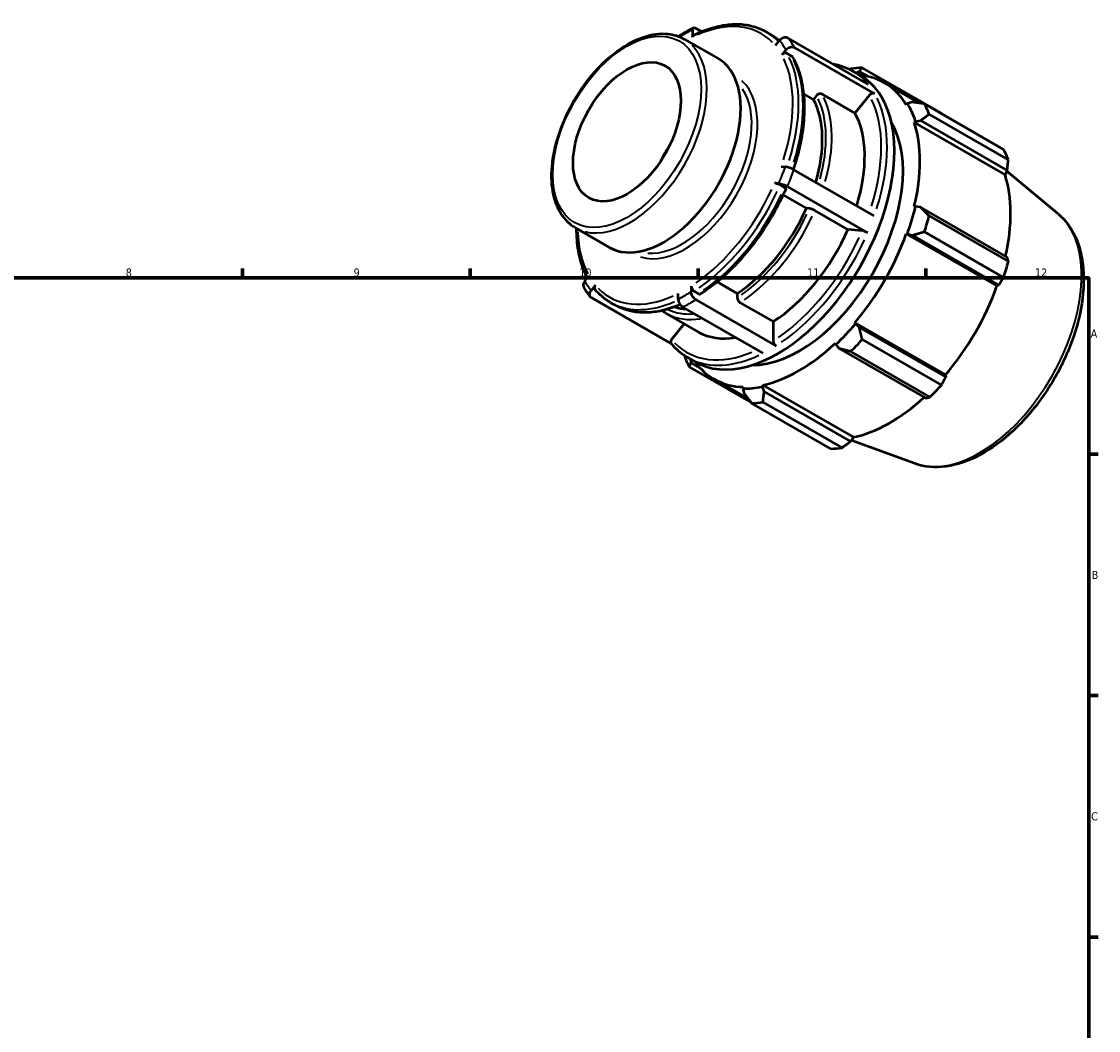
# Model space of a CAD drawing. Header units: millimetres. Extents: x 0 to 931, y 0 to 653.
# Tile 4 of 4: x 493 to 824, y 343 to 653. Entities that reach past the tile are written whole.
import ezdxf

# ---------------------------------------------------------------- set-up
doc = ezdxf.new("R2010")
doc.units = ezdxf.units.MM
for name, color, linetype, lineweight in [('Border (ISO)', 7, 'Continuous', 70), ('Visible (ISO)', 7, 'Continuous', 50), ('Visible Narrow (ISO)', 7, 'Continuous', 35)]:
    doc.layers.add(name, color=color, linetype=linetype, lineweight=lineweight)
doc.styles.add('Note Text (ISO)', font='tahoma.ttf')

# ---------------------------------------------------------------- blocks, each defined once
blk = doc.blocks.new('Borders Default Border')
at = {"layer": 'Border (ISO)'}
for p, q in [((560.67, 574), (560.67, 576.9)), ((630.75, 574), (630.75, 576.9)), ((700.83, 574), (700.83, 576.9)), ((770.92, 574), (770.92, 576.9)), ((821, 519.75), (823.9, 519.75)), ((821, 445.5), (823.9, 445.5)), ((821, 371.25), (823.9, 371.25))]:
    blk.add_line(p, q, dxfattribs=at)
at = {"layer": 'Border (ISO)', "flags": 128}
blk.add_lwpolyline([(20, 20), (20, 574), (821, 574), (821, 20), (20, 20)], dxfattribs=at)
at = {"layer": 'Border (ISO)', "color": 232, "true_color": 0xca0064, "char_height": 2.5, "attachment_point": 7, "style": 'Note Text (ISO)'}
for s, insert in [('8', (524.81, 574.34)), ('9', (594.88, 574.35)), ('10', (664.29, 574.35)), ('11', (734.37, 574.4)), ('12', (804.46, 574.4)), ('A', (821.59, 555.62)), ('B', (821.89, 481.38)), ('C', (821.73, 407.08))]:
    blk.add_mtext(s, dxfattribs=dict(at, insert=insert))

msp = doc.modelspace()

# ---------------------------------------------------------------- linework, layer by layer
at = {"layer": 'Visible (ISO)'}
for p, q in [((699.0858, 650.3096), (699.0858, 647.9953)), ((701.8761, 649.7349), (699.9768, 650.8286)), ((721.7571, 649.6922), (723.1268, 648.9034)), ((696.5602, 647.4409), (706.983, 641.4388)), ((724.5901, 645.4327), (725.8687, 647.0225)), ((753.1994, 633.5148), (728.5093, 647.7329)), ((727.8474, 644.149), (726.5679, 642.5582)), ((729.6019, 642.2177), (728.2321, 643.0065)), ((755.1789, 630.6423), (730.4887, 644.8604)), ((748.3803, 637.6209), (750.641, 636.319)), ((749.4218, 637.0211), (750.4086, 637.5042)), ((750.4086, 637.5042), (753.2002, 635.8966)), ((775.6817, 624.6101), (751.3126, 638.6433)), ((758.1215, 633.9672), (768.9218, 627.7478)), ((736.3208, 628.8831), (733.272, 630.6388)), ((737.2819, 630.0783), (736.3208, 628.8831)), ((749.0865, 624.688), (738.9466, 630.5272)), ((753.5149, 630.1942), (749.0865, 624.688)), ((765.2111, 627.6643), (764.8567, 627.247)), ((766.7188, 628.0389), (765.2111, 627.6643)), ((770.4438, 627.541), (794.8129, 613.5077)), ((796.2576, 610.3072), (771.8885, 624.3404)), ((767.3352, 621.7562), (767.7162, 622.1145)), ((767.3352, 621.7562), (795.2313, 605.6918)), ((767.7162, 622.1145), (769.2773, 622.371)), ((769.2773, 622.371), (795.8901, 607.0457)), ((726.3995, 608.2993), (727.6781, 608.1821)), ((755.0089, 593.0372), (730.3187, 607.2553)), ((795.8901, 607.0457), (795.2313, 605.6918)), ((811.6489, 593.5824), (795.7675, 606.7938)), ((725.6617, 603.0332), (724.3822, 603.1505)), ((727.4162, 601.7778), (726.0464, 602.5666)), ((752.9932, 587.8882), (728.303, 602.1064)), ((734.135, 595.3894), (726.9748, 599.5127)), ((735.0962, 595.3013), (734.135, 595.3894)), ((746.9008, 588.8781), (736.7609, 594.7173)), ((767.7162, 596.0012), (767.3352, 595.9207)), ((769.2773, 595.7021), (767.7162, 596.0012)), ((795.8901, 580.3768), (769.2773, 595.7021)), ((771.8885, 593.059), (796.2576, 579.0258)), ((663.1251, 589.3798), (673.5478, 583.3777)), ((751.3291, 588.4722), (746.9008, 588.8781)), ((764.8567, 587.5754), (765.2111, 587.5662)), ((764.8567, 587.5754), (792.7528, 571.5111)), ((765.2111, 587.5662), (766.7188, 587.0876)), ((766.7188, 587.0876), (793.3317, 571.7623)), ((794.8129, 574.1614), (770.4438, 588.1946)), ((665.9528, 573.0262), (667.2323, 574.6171)), ((669.2101, 571.7426), (667.9315, 570.1528)), ((698.7095, 571.4543), (698.7095, 569.7473)), ((699.6005, 569.9096), (700.9703, 569.1208)), ((706.6993, 572.7624), (712.8921, 569.1962)), ((793.3317, 571.7623), (792.7528, 571.5111)), ((692.6805, 553.6697), (668.1193, 567.8136)), ((673.825, 566.4569), (675.1948, 565.6681)), ((694.7144, 567.4718), (694.7144, 569.18)), ((724.8139, 553.0775), (700.1238, 567.2956)), ((712.8921, 569.1962), (712.8921, 567.9142)), ((690.8271, 563.1859), (700.967, 557.3467)), ((720.8187, 550.8011), (696.1286, 565.0192)), ((713.783, 566.369), (723.9229, 560.5298)), ((696.5627, 559.883), (692.6911, 555.0691)), ((723.9229, 560.5298), (723.9229, 554.622)), ((749.2406, 559.9045), (749.0561, 560.208)), ((749.0561, 560.208), (776.9522, 544.1437)), ((750.4086, 558.8374), (749.2406, 559.9045)), ((777.0214, 543.5121), (750.4086, 558.8374)), ((743.0726, 553.8968), (743.1927, 553.5254)), ((743.1927, 553.5254), (744.232, 552.3226)), ((751.3126, 555.0584), (775.6817, 541.0251)), ((744.232, 552.3226), (770.8449, 536.9972)), ((772.1939, 537.3463), (747.8248, 551.3796)), ((697.6287, 549.4894), (699.8894, 548.1875)), ((698.1501, 546.5634), (717.162, 535.6152)), ((698.679, 547.906), (698.6079, 548.9255)), ((701.3935, 546.3428), (698.679, 547.906)), ((776.9522, 544.1437), (777.0214, 543.5121)), ((705.6782, 542.898), (716.2308, 536.8211)), ((714.7436, 540.4488), (714.5592, 539.9328)), ((714.5592, 539.9328), (714.9892, 538.4408)), ((720.607, 540.5192), (720.7272, 541.0289)), ((721.1658, 539.0396), (720.607, 540.5192)), ((720.7272, 541.0289), (748.6233, 524.9646)), ((747.7786, 523.7143), (721.1658, 539.0396)), ((741.6505, 521.4279), (717.2814, 535.4611)), ((720.7691, 535.7993), (745.1383, 521.766)), ((748.6233, 524.9646), (747.7786, 523.7143)), ((767.4745, 516.8723), (747.98, 524.0123))]:
    msp.add_line(p, q, dxfattribs=at)
msp.add_ellipse((678.9517, 618.9234), major_axis=(11.7023, 20.3214), ratio=0.57809312, dxfattribs=at)
for centre, major_axis, start_param, end_param in [((690.2654, 612.4083), (16.7176, 29.0305), 3.14159265, 6.28318531), ((725.2652, 592.2533), (25.3758, 44.0658), 3.14159265, 6.28318531), ((734.297, 587.0522), (28.1953, 48.962), 0.34350158, 0.43802917), ((731.8999, 588.4326), (26.2216, 45.5346), 5.97581898, 6.53787338), ((711.0826, 600.4205), (19.7367, 34.2734), 5.11571036, 5.94121637), ((731.8999, 588.4326), (26.5036, 46.0242), 5.80128605, 5.97581898), ((734.297, 587.0522), (28.1953, 48.962), 5.84128872, 5.93581631), ((722.1135, 594.0682), (21.1465, 36.7215), 5.08742963, 5.94644171), ((731.8999, 588.4326), (22.5563, 39.1696), 3.45339742, 5.97138054), ((731.8999, 588.4326), (26.2216, 45.5346), 5.19042082, 5.80128605), ((702.2862, 605.486), (11.7023, 20.3214), 1.45374253, 1.68785013), ((758.6661, 573.019), (28.1953, 48.962), 5.84128872, 5.93581631), ((759.796, 572.3683), (-26.2216, -45.5346), 2.06561524, 2.6596934), ((711.0826, 600.4205), (-19.7367, -34.2734), 0.84821077, 1.75242616), ((731.8999, 588.4326), (-26.5036, -46.0242), 1.87429524, 2.04882816), ((734.297, 587.0522), (28.1953, 48.962), 5.05589056, 5.15041815), ((722.1135, 594.0682), (-21.1465, -36.7215), 0.8438889, 1.75765151), ((731.8999, 588.4326), (26.2216, 45.5346), 4.40502265, 5.01588789), ((758.6661, 573.019), (-28.1953, -48.962), 1.9142979, 2.0088255), ((759.796, 572.3683), (-26.2216, -45.5346), 1.26343, 1.87429524), ((711.0826, 600.4205), (-19.7367, -34.2734), 0.11228265, 0.26775687), ((731.8999, 588.4326), (-26.5036, -46.0242), 1.08889707, 1.26343), ((722.1135, 594.0682), (-21.1465, -36.7215), 0, 0.45085319), ((731.8999, 588.4326), (26.2216, 45.5346), 3.61962449, 4.23048973), ((734.297, 587.0522), (28.1953, 48.962), 4.27049239, 4.36501999), ((734.297, 587.0522), (-28.1953, -48.962), 5.84128872, 5.93581631), ((731.8999, 588.4326), (-26.2216, -45.5346), 6.02849723, 6.58668422), ((731.8999, 588.4326), (-26.5036, -46.0242), 0.30349891, 0.47803184), ((758.6661, 573.019), (-28.1953, -48.962), 1.12889974, 1.22342733), ((759.796, 572.3683), (-26.2216, -45.5346), 0.47803184, 1.0719493), ((734.297, 587.0522), (-28.1953, -48.962), 0.34350158, 0.43802917), ((758.6661, 573.019), (-28.1953, -48.962), 0.34350158, 0.43802917)]:
    msp.add_ellipse(centre, major_axis=major_axis, ratio=0.57809312, start_param=start_param, end_param=end_param, dxfattribs=at)
for points, knots in [([(663.1251, 589.3798), (661.3324, 590.4121), (659.8147, 591.9112), (657.4366, 595.7062), (656.6035, 598.0313), (655.7021, 603.3183), (655.6667, 606.3054), (656.4168, 612.5866), (657.2064, 615.8816), (659.5196, 622.4344), (661.0406, 625.691), (664.6589, 631.8488), (666.7547, 634.7493), (671.321, 639.9124), (673.7912, 642.1733), (678.878, 645.8245), (681.4945, 647.2124), (686.6156, 648.9354), (689.1242, 649.277), (693.2975, 648.8636), (695.0264, 648.3242), (696.5602, 647.4409)], [3.92505711, 3.92505711, 3.92505711, 3.92505711, 4.223169, 4.223169, 4.53476587, 4.53476587, 4.85956953, 4.85956953, 5.18581825, 5.18581825, 5.51101274, 5.51101274, 5.8357732, 5.8357732, 6.16105194, 6.16105194, 6.48736769, 6.48736769, 6.81157125, 6.81157125, 7.06664976, 7.06664976, 7.06664976, 7.06664976]), ([(695.3377, 648.6044), (695.6057, 648.7745), (695.8739, 648.9412), (696.4108, 649.268), (696.6794, 649.428), (697.2169, 649.7412), (697.4858, 649.8944), (698.0237, 650.194), (698.2928, 650.3403), (698.8309, 650.626), (699.0999, 650.7653), (699.369, 650.9012)], [6.232452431, 6.232452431, 6.232452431, 6.232452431, 6.254845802, 6.254845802, 6.277239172, 6.277239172, 6.299632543, 6.299632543, 6.322025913, 6.322025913, 6.344419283, 6.344419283, 6.344419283, 6.344419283]), ([(699.0858, 650.3096), (699.0858, 650.4371), (699.1116, 650.5723), (699.1958, 650.7592), (699.2692, 650.844), (699.4247, 650.9345), (699.5344, 650.9562), (699.7376, 650.9366), (699.8669, 650.8919), (699.9768, 650.8286)], [0.560353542, 0.560353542, 0.560353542, 0.560353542, 0.607122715, 0.607122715, 0.653844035, 0.653844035, 0.700510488, 0.700510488, 0.747132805, 0.747132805, 0.747132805, 0.747132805]), ([(699.3703, 648.5877), (701.0012, 649.4044), (702.6303, 650.084), (705.8547, 651.1517), (707.4501, 651.5399), (710.5771, 652.0114), (712.1087, 652.0947), (715.075, 651.9469), (716.5097, 651.7157), (719.2444, 650.9377), (720.5443, 650.3907), (721.7571, 649.6922)], [0.064864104, 0.064864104, 0.064864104, 0.064864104, 0.208584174, 0.208584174, 0.352304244, 0.352304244, 0.496024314, 0.496024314, 0.639744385, 0.639744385, 0.783464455, 0.783464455, 0.783464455, 0.783464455]), ([(695.3378, 648.6044), (695.2653, 648.5575), (695.1981, 648.4773), (695.1298, 648.3259), (695.1087, 648.2428), (695.0982, 648.1559)], [0.8430074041, 0.8430074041, 0.8430074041, 0.8430074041, 0.8868947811, 0.8868947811, 0.9187784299, 0.9187784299, 0.9187784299, 0.9187784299]), ([(699.0858, 647.9953), (699.0858, 648.1228), (699.1116, 648.258), (699.1959, 648.445), (699.2692, 648.5298), (699.3545, 648.5795), (699.3623, 648.5836), (699.3704, 648.5875)], [0.5604225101, 0.5604225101, 0.5604225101, 0.5604225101, 0.6072064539, 0.6072064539, 0.6539364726, 0.6539364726, 0.6584360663, 0.6584360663, 0.6584360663, 0.6584360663]), ([(723.1268, 648.9034), (723.4819, 648.699), (723.8295, 648.4816), (724.509, 648.0216), (724.8408, 647.7789), (725.3899, 647.3462), (725.6115, 647.1625), (725.8289, 646.9729)], [0.783464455, 0.783464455, 0.783464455, 0.783464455, 0.82553794, 0.82553794, 0.867611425, 0.867611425, 0.896940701, 0.896940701, 0.896940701, 0.896940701]), ([(728.5093, 647.7329), (728.3348, 647.8334), (728.0941, 647.9076), (727.6559, 647.9494), (727.3809, 647.9242), (726.9201, 647.8004), (726.6526, 647.6796), (726.2392, 647.4088), (726.0201, 647.2108), (725.8687, 647.0225)], [1.185585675, 1.185585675, 1.185585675, 1.185585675, 1.259603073, 1.259603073, 1.333668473, 1.333668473, 1.407794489, 1.407794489, 1.481974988, 1.481974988, 1.481974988, 1.481974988]), ([(728.2321, 643.0065), (728.1222, 643.0698), (727.9706, 643.1165), (727.6946, 643.1428), (727.5213, 643.1269), (727.2308, 643.0488), (727.0623, 642.9726), (726.8016, 642.8018), (726.6634, 642.6769), (726.5679, 642.5582)], [0, 0, 0, 0, 0.046618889, 0.046618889, 0.093287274, 0.093287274, 0.140017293, 0.140017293, 0.186801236, 0.186801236, 0.186801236, 0.186801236]), ([(727.8474, 644.149), (727.999, 644.3375), (728.2182, 644.5357), (728.6319, 644.8067), (728.8994, 644.9276), (729.3604, 645.0516), (729.6354, 645.0768), (730.0736, 645.0351), (730.3143, 644.9609), (730.4887, 644.8604)], [0.889481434, 0.889481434, 0.889481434, 0.889481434, 0.963722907, 0.963722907, 1.037884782, 1.037884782, 1.11195813, 1.11195813, 1.18596139, 1.18596139, 1.18596139, 1.18596139]), ([(729.9014, 641.9188), (729.8957, 641.929), (729.8898, 641.9389), (729.8188, 642.0522), (729.7118, 642.1545), (729.6019, 642.2177)], [-0.0509260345, -0.0509260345, -0.0509260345, -0.0509260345, -0.0466188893, -0.0466188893, 0, 0, 0, 0]), ([(729.9015, 641.9189), (730.8638, 640.2218), (731.637, 638.331), (732.7916, 634.2333), (733.1733, 632.0262), (733.543, 627.3687), (733.5309, 624.9182), (733.1194, 619.8527), (732.7199, 617.2377), (731.6093, 612.1983), (730.9341, 609.7817), (730.1188, 607.3651)], [1.111758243, 1.111758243, 1.111758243, 1.111758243, 1.297509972, 1.297509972, 1.4832617, 1.4832617, 1.669013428, 1.669013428, 1.854765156, 1.854765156, 2.021611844, 2.021611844, 2.021611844, 2.021611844]), ([(742.281, 639.8023), (742.9541, 639.6859), (743.6148, 639.5361), (745.7133, 638.9418), (747.0932, 638.3621), (748.3803, 637.6209)], [0.574728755, 0.574728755, 0.574728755, 0.574728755, 0.639018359, 0.639018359, 0.783464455, 0.783464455, 0.783464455, 0.783464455]), ([(738.9466, 630.5272), (738.8367, 630.5905), (738.6851, 630.6372), (738.4091, 630.6634), (738.2358, 630.6475), (737.9452, 630.5693), (737.7766, 630.4931), (737.5158, 630.3221), (737.3775, 630.1971), (737.2819, 630.0783)], [0, 0, 0, 0, 0.046609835, 0.046609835, 0.09328329, 0.09328329, 0.140036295, 0.140036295, 0.186859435, 0.186859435, 0.186859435, 0.186859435]), ([(755.1789, 630.6423), (755.069, 630.7056), (754.9174, 630.7523), (754.6413, 630.7786), (754.468, 630.7627), (754.1776, 630.6846), (754.0091, 630.6085), (753.7485, 630.4377), (753.6103, 630.3129), (753.5149, 630.1942)], [0, 0, 0, 0, 0.046622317, 0.046622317, 0.09328877, 0.09328877, 0.14001009, 0.14001009, 0.186779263, 0.186779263, 0.186779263, 0.186779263]), ([(730.3187, 607.2553), (730.1443, 607.3558), (729.9035, 607.4773), (729.4654, 607.6736), (729.1904, 607.7831), (728.7295, 607.9449), (728.4621, 608.0257), (728.0487, 608.1284), (727.8296, 608.1682), (727.6781, 608.1821)], [1.185585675, 1.185585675, 1.185585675, 1.185585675, 1.259603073, 1.259603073, 1.333668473, 1.333668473, 1.407794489, 1.407794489, 1.481974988, 1.481974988, 1.481974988, 1.481974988]), ([(726.0464, 602.5666), (725.9365, 602.6298), (725.7849, 602.7064), (725.5088, 602.83), (725.3356, 602.899), (725.0451, 603.001), (724.8765, 603.0519), (724.6159, 603.1166), (724.4777, 603.1418), (724.3822, 603.1505)], [0, 0, 0, 0, 0.046618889, 0.046618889, 0.093287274, 0.093287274, 0.140017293, 0.140017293, 0.186801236, 0.186801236, 0.186801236, 0.186801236]), ([(725.6617, 603.0332), (725.8132, 603.0193), (726.0325, 602.9794), (726.4462, 602.8768), (726.7137, 602.7959), (727.1747, 602.6341), (727.4497, 602.5245), (727.8879, 602.3283), (728.1286, 602.2068), (728.303, 602.1064)], [0.889481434, 0.889481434, 0.889481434, 0.889481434, 0.963722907, 0.963722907, 1.037884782, 1.037884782, 1.11195813, 1.11195813, 1.18596139, 1.18596139, 1.18596139, 1.18596139]), ([(727.8179, 601.3912), (726.6631, 598.7265), (725.348, 596.095), (722.4413, 590.9854), (720.8497, 588.5076), (717.4426, 583.7881), (715.6273, 581.5466), (711.8323, 577.3749), (709.8527, 575.4449), (705.7929, 571.9612), (703.7127, 570.4076), (701.615, 569.0692)], [2.159512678, 2.159512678, 2.159512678, 2.159512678, 2.345179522, 2.345179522, 2.530846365, 2.530846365, 2.716513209, 2.716513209, 2.902180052, 2.902180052, 3.087846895, 3.087846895, 3.087846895, 3.087846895]), ([(727.8167, 601.3917), (727.8227, 601.405), (727.8239, 601.42), (727.8093, 601.4745), (727.7632, 601.5318), (727.6331, 601.6421), (727.5261, 601.7145), (727.4162, 601.7778)], [-0.1124822, -0.1124822, -0.1124822, -0.1124822, -0.093287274, -0.093287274, -0.046618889, -0.046618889, 0, 0, 0, 0]), ([(736.7609, 594.7173), (736.651, 594.7805), (736.4994, 594.857), (736.2234, 594.9807), (736.0501, 595.0497), (735.7595, 595.1516), (735.5909, 595.2026), (735.3301, 595.2673), (735.1918, 595.2925), (735.0962, 595.3013)], [0, 0, 0, 0, 0.046609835, 0.046609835, 0.09328329, 0.09328329, 0.140036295, 0.140036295, 0.186859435, 0.186859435, 0.186859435, 0.186859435]), ([(811.6489, 593.5824), (813.8019, 591.7913), (815.5344, 589.4588), (818.1783, 583.8051), (819.0039, 580.4088), (819.6178, 572.8638), (819.3442, 568.6783), (817.7109, 560.0615), (816.348, 555.6308), (812.696, 546.9778), (810.4122, 542.7564), (805.147, 534.9151), (802.1673, 531.2961), (795.7725, 525.0039), (792.3572, 522.3351), (785.3798, 518.2483), (781.8154, 516.8315), (774.9552, 515.5393), (771.6429, 515.6178), (768.2271, 516.6113), (767.8481, 516.7355), (767.4745, 516.8723)], [0.88319907, 0.88319907, 0.88319907, 0.88319907, 1.16810488, 1.16810488, 1.48116576, 1.48116576, 1.81202063, 1.81202063, 2.14341165, 2.14341165, 2.47297251, 2.47297251, 2.80227107, 2.80227107, 3.13306678, 3.13306678, 3.46497917, 3.46497917, 3.78484811, 3.78484811, 3.82532249, 3.82532249, 3.82532249, 3.82532249]), ([(666.7409, 574.0062), (665.9209, 575.5547), (665.2517, 577.2538), (664.1603, 581.127), (663.7786, 583.3341), (663.5028, 586.809), (663.4594, 587.9846), (663.4635, 589.185)], [4.27370027, 4.27370027, 4.27370027, 4.27370027, 4.439102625, 4.439102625, 4.624854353, 4.624854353, 4.716273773, 4.716273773, 4.716273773, 4.716273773]), ([(752.9932, 587.8882), (752.8833, 587.9515), (752.7316, 588.028), (752.4556, 588.1517), (752.2823, 588.2207), (751.9919, 588.3226), (751.8233, 588.3736), (751.5628, 588.4383), (751.4246, 588.4634), (751.3291, 588.4722)], [0, 0, 0, 0, 0.046622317, 0.046622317, 0.09328877, 0.09328877, 0.14001009, 0.14001009, 0.186779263, 0.186779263, 0.186779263, 0.186779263]), ([(665.9528, 573.0262), (665.8013, 572.8378), (665.6638, 572.5925), (665.5176, 572.1674), (665.4829, 571.9125), (665.5144, 571.5208), (665.5774, 571.3152), (665.6676, 571.1552)], [0.889481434, 0.889481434, 0.889481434, 0.889481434, 0.963722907, 0.963722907, 1.037884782, 1.037884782, 1.105888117, 1.105888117, 1.105888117, 1.105888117]), ([(667.7658, 568.1105), (667.6114, 568.2977), (667.4598, 568.4881), (667.1625, 568.8754), (667.0167, 569.0723), (666.731, 569.4723), (666.591, 569.6755), (666.317, 570.0879), (666.1829, 570.2972), (665.9207, 570.7217), (665.7926, 570.9369), (665.6674, 571.1551)], [4.138362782, 4.138362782, 4.138362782, 4.138362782, 4.160655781, 4.160655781, 4.182948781, 4.182948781, 4.205241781, 4.205241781, 4.227534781, 4.227534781, 4.24982778, 4.24982778, 4.24982778, 4.24982778]), ([(668.1193, 567.8136), (667.9449, 567.914), (667.775, 568.0763), (667.5683, 568.4059), (667.495, 568.6316), (667.4621, 569.0398), (667.4967, 569.2946), (667.6428, 569.7194), (667.7801, 569.9645), (667.9315, 570.1528)], [1.185585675, 1.185585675, 1.185585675, 1.185585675, 1.259603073, 1.259603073, 1.333668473, 1.333668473, 1.407794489, 1.407794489, 1.481974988, 1.481974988, 1.481974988, 1.481974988]), ([(669.2101, 571.7426), (669.1147, 571.624), (669.0282, 571.4695), (668.9362, 571.2019), (668.9143, 571.0413), (668.9351, 570.7841), (668.9812, 570.6419), (669.0642, 570.5095), (669.0853, 570.4811), (669.1087, 570.4536)], [-0.186738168, -0.186738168, -0.186738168, -0.186738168, -0.139996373, -0.139996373, -0.093291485, -0.093291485, -0.046628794, -0.046628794, -0.033808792, -0.033808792, -0.033808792, -0.033808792]), ([(673.825, 566.4569), (673.47, 566.6614), (673.1224, 566.8787), (672.4429, 567.3388), (672.1111, 567.5814), (671.4639, 568.0914), (671.1487, 568.3586), (670.5353, 568.917), (670.2373, 569.2082), (669.6591, 569.8135), (669.379, 570.1277), (669.108, 570.453)], [3.925057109, 3.925057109, 3.925057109, 3.925057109, 3.967130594, 3.967130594, 4.009204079, 4.009204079, 4.051277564, 4.051277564, 4.093351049, 4.093351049, 4.135424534, 4.135424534, 4.135424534, 4.135424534]), ([(698.7095, 571.4543), (698.7095, 571.3269), (698.7353, 571.1622), (698.8195, 570.8784), (698.8929, 570.7091), (699.0484, 570.4395), (699.1581, 570.2915), (699.3612, 570.0772), (699.4906, 569.9729), (699.6005, 569.9096)], [-0.186738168, -0.186738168, -0.186738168, -0.186738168, -0.139996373, -0.139996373, -0.093291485, -0.093291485, -0.046628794, -0.046628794, 0, 0, 0, 0]), ([(700.1238, 567.2956), (699.9493, 567.3961), (699.744, 567.5616), (699.4215, 567.9018), (699.2474, 568.1367), (699.0005, 568.5646), (698.8841, 568.8332), (698.7504, 569.2836), (698.7095, 569.5451), (698.7095, 569.7473)], [1.185585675, 1.185585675, 1.185585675, 1.185585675, 1.259603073, 1.259603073, 1.333668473, 1.333668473, 1.407794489, 1.407794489, 1.481974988, 1.481974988, 1.481974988, 1.481974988]), ([(694.7144, 567.4718), (694.7144, 567.2695), (694.7553, 567.0078), (694.889, 566.5571), (695.0054, 566.2883), (695.2524, 565.8603), (695.4265, 565.6253), (695.7489, 565.2851), (695.9542, 565.1196), (696.1286, 565.0192)], [0.889481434, 0.889481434, 0.889481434, 0.889481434, 0.963722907, 0.963722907, 1.037884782, 1.037884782, 1.11195813, 1.11195813, 1.18596139, 1.18596139, 1.18596139, 1.18596139]), ([(700.9703, 569.1208), (701.0802, 569.0575), (701.2095, 569.0128), (701.4126, 568.9932), (701.5223, 569.0149), (701.6051, 569.063), (701.61, 569.066), (701.6149, 569.0692)], [0, 0, 0, 0, 0.046628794, 0.046628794, 0.093291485, 0.093291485, 0.0962752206, 0.0962752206, 0.0962752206, 0.0962752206]), ([(712.8921, 567.9142), (712.8921, 567.7867), (712.9179, 567.6218), (713.0021, 567.3379), (713.0754, 567.1686), (713.231, 566.899), (713.3407, 566.7509), (713.5438, 566.5366), (713.6731, 566.4323), (713.783, 566.369)], [-0.186777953, -0.186777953, -0.186777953, -0.186777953, -0.140009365, -0.140009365, -0.093288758, -0.093288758, -0.046622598, -0.046622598, 0, 0, 0, 0]), ([(695.3487, 565.7399), (694.4656, 565.3654), (693.585, 565.0325), (691.0972, 564.2086), (689.5017, 563.8204), (686.3748, 563.3489), (684.8432, 563.2656), (681.8769, 563.4134), (680.4422, 563.6446), (677.7075, 564.4227), (676.4076, 564.9697), (675.1948, 565.6681)], [3.272120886, 3.272120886, 3.272120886, 3.272120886, 3.350176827, 3.350176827, 3.493896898, 3.493896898, 3.637616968, 3.637616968, 3.781337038, 3.781337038, 3.925057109, 3.925057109, 3.925057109, 3.925057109]), ([(690.8271, 563.1859), (690.5224, 563.3614), (690.2239, 563.5475), (689.8512, 563.7986), (689.771, 563.8537), (689.6912, 563.9097)], [3.9250571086, 3.9250571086, 3.9250571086, 3.9250571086, 3.9657050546, 3.9657050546, 3.9769488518, 3.9769488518, 3.9769488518, 3.9769488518]), ([(692.6911, 555.0691), (692.5957, 554.9505), (692.5092, 554.7961), (692.4172, 554.5285), (692.3954, 554.368), (692.4162, 554.1108), (692.4623, 553.9686), (692.5447, 553.8372), (692.565, 553.8098), (692.5874, 553.7831)], [-0.18672314, -0.18672314, -0.18672314, -0.18672314, -0.139991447, -0.139991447, -0.093292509, -0.093292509, -0.04663114, -0.04663114, -0.034251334, -0.034251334, -0.034251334, -0.034251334]), ([(697.6287, 549.4894), (697.2485, 549.7083), (696.8764, 549.9413), (696.1493, 550.4347), (695.7943, 550.6951), (695.1023, 551.2426), (694.7653, 551.5298), (694.11, 552.13), (693.7917, 552.443), (693.1745, 553.0942), (692.8756, 553.4324), (692.5867, 553.7826)], [3.925057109, 3.925057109, 3.925057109, 3.925057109, 3.967724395, 3.967724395, 4.010391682, 4.010391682, 4.053058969, 4.053058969, 4.095726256, 4.095726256, 4.138393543, 4.138393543, 4.138393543, 4.138393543]), ([(723.9229, 554.622), (723.9229, 554.4947), (723.9487, 554.33), (724.0329, 554.0462), (724.1063, 553.877), (724.2618, 553.6074), (724.3715, 553.4594), (724.5746, 553.2451), (724.704, 553.1408), (724.8139, 553.0775)], [-0.18672314, -0.18672314, -0.18672314, -0.18672314, -0.139991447, -0.139991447, -0.093292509, -0.093292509, -0.04663114, -0.04663114, 0, 0, 0, 0])]:
    msp.add_open_spline(points, degree=3, knots=knots, dxfattribs=at)
for points, weights in [([(747.8248, 638.3052), (747.6132, 638.2245), (747.403, 638.1439)], [1.01278922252, 1.01237993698, 1.011959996]), ([(750.4086, 637.5042), (750.8357, 638.0712), (751.3126, 638.6433)], [1.00485086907, 1.00922424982, 1.01278922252]), ([(770.4438, 627.541), (768.5277, 627.8041), (766.7188, 628.0389)], [1.01278922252, 1.00922424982, 1.00485086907]), ([(769.2773, 622.371), (770.5406, 623.3446), (771.8885, 624.3404)], [1.00485086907, 1.00922424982, 1.01278922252]), ([(775.7512, 624.4847), (775.7165, 624.5473), (775.6817, 624.6101)], [1.0001315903, 1.00006683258, 1]), ([(795.8901, 607.0457), (796.0764, 608.6395), (796.2576, 610.3072)], [1.00183520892, 1.00132597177, 1]), ([(771.8885, 593.059), (770.5406, 594.4166), (769.2773, 595.7021)], [1.01278922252, 1.00922424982, 1.00485086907]), ([(766.7188, 587.0876), (768.5277, 587.6388), (770.4438, 588.1946)], [1.00485086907, 1.00922424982, 1.01278922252]), ([(796.2576, 579.0258), (796.0764, 579.7114), (795.8901, 580.3768)], [1, 1.00132597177, 1.00183520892]), ([(793.3317, 571.7623), (794.0635, 572.9337), (794.8129, 574.1614)], [1.00183520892, 1.00132597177, 1]), ([(751.3126, 555.0584), (750.8357, 556.9955), (750.4086, 558.8374)], [1.01278922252, 1.00922424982, 1.00485086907]), ([(696.6525, 550.0941), (696.6788, 549.9294), (696.7054, 549.764)], [1.01217751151, 1.01248628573, 1.01278922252]), ([(744.232, 552.3226), (745.9761, 551.8697), (747.8248, 551.3796)], [1.00485086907, 1.00922424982, 1.01278922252]), ([(698.1501, 546.5634), (698.4043, 547.2574), (698.679, 547.906)], [1.01278922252, 1.00922424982, 1.00485086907]), ([(775.6817, 541.0251), (776.3715, 542.2903), (777.0214, 543.5121)], [1, 1.00132597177, 1.00183520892]), ([(714.9892, 538.4408), (716.0963, 536.9904), (717.2814, 535.4611)], [1.00485086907, 1.00922424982, 1.01278922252]), ([(720.7691, 535.7993), (720.9558, 537.4615), (721.1658, 539.0396)], [1.01278922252, 1.00922424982, 1.00485086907]), ([(770.8449, 536.9972), (771.512, 537.1646), (772.1939, 537.3463)], [1.00183520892, 1.00132597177, 1]), ([(745.1383, 521.766), (746.4917, 522.7564), (747.7786, 523.7143)], [1, 1.00132597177, 1.00183520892])]:
    msp.add_rational_spline(points, weights, degree=2, dxfattribs=at)
at = {"layer": 'Visible Narrow (ISO)'}
for centre, major_axis, start_param, end_param in [((696.9001, 608.5876), (23.3372, 40.5258), 6.12051368, 6.9541883), ((696.9001, 608.5876), (24.747, 42.9739), 0.72662038, 0.82614095), ((697.7911, 608.0746), (23.966, 41.6177), 6.11733431, 6.27445631), ((699.1608, 607.2858), (23.966, 41.6177), 6.16991649, 6.27722379), ((696.9001, 608.5876), (24.3777, 42.3326), 5.96191943, 6.06607325), ((698.3143, 607.7732), (25.3758, 44.0658), 5.96418516, 6.06423805), ((679.8427, 618.4104), (-16.7176, -29.0305), 0.15707963, 2.98451302), ((696.9001, 608.5876), (23.3372, 40.5258), 5.07331613, 5.90699075), ((697.7911, 608.0746), (23.966, 41.6177), 5.08019107, 5.90899899), ((699.1608, 607.2858), (23.966, 41.6177), 5.08631691, 5.90932141), ((723.0045, 593.5551), (25.3758, 44.0658), 6.08046598, 6.27251587), ((696.9001, 608.5876), (-15.6746, -27.2194), 0.11407852, 3.02751413), ((696.0091, 609.1007), (15.0458, 26.1275), 3.40537467, 6.01940329), ((711.9736, 599.9074), (21.1465, 36.7215), 5.13038024, 5.90349111), ((711.0826, 600.4205), (20.5177, 35.6296), 5.14175698, 5.90196623), ((722.1135, 594.0682), (24.747, 42.9739), 5.07707085, 5.91076298), ((723.0045, 593.5551), (25.3758, 44.0658), 5.06940038, 5.91182529), ((696.9001, 608.5876), (-24.3777, -42.3326), 1.77312922, 1.87728305), ((698.3143, 607.7732), (25.3758, 44.0658), 4.91698761, 5.0170405), ((696.9001, 608.5876), (-23.3372, -40.5258), 0.88452593, 1.71820055), ((697.7911, 608.0746), (23.966, 41.6177), 4.02483964, 4.86137229), ((699.1608, 607.2858), (-23.966, -41.6177), 0.88324699, 1.71977964), ((711.0826, 600.4205), (-20.5177, -35.6296), 0.89122636, 1.70992653), ((711.9736, 599.9074), (21.1465, 36.7215), 4.03116968, 4.85355603), ((787.343, 556.505), (22.1975, 38.5466), 3.38843344, 6.03634452), ((696.9001, 608.5876), (-23.3372, -40.5258), 5.53306085, 5.93118784), ((722.1135, 594.0682), (-24.747, -42.9739), 0.88174907, 1.72162901), ((723.0045, 593.5551), (25.3758, 44.0658), 4.02220283, 4.86462773), ((696.9001, 608.5876), (-24.3777, -42.3326), 5.96191943, 6.06607325), ((696.9001, 608.5876), (-23.3372, -40.5258), 6.12051368, 6.9541883), ((697.7911, 608.0746), (-23.966, -41.6177), 0.03466198, 0.65857762), ((696.9001, 608.5876), (-24.3777, -42.3326), 0.72593167, 0.8300855), ((698.3143, 607.7732), (25.3758, 44.0658), 3.86979006, 3.96984295), ((699.1608, 607.2858), (-23.966, -41.6177), 0.03328932, 0.63249716), ((711.0826, 600.4205), (-20.5177, -35.6296), 0.05734778, 0.36557774), ((711.9736, 599.9074), (-21.1465, -36.7215), 0.02254266, 0.42831053), ((722.1135, 594.0682), (-24.747, -42.9739), 6.11634885, 6.9312451), ((723.0045, 593.5551), (-25.3758, -44.0658), 0.03613195, 0.68650697)]:
    msp.add_ellipse(centre, major_axis=major_axis, ratio=0.57809312, start_param=start_param, end_param=end_param, dxfattribs=at)
msp.add_ellipse((678.9517, 618.9234), major_axis=(16.0888, 27.9386), ratio=0.57809312, dxfattribs=at)

# ---------------------------------------------------------------- block references
msp.add_blockref('Borders Default Border', (0, 0))

doc.saveas('drawing.dxf')
